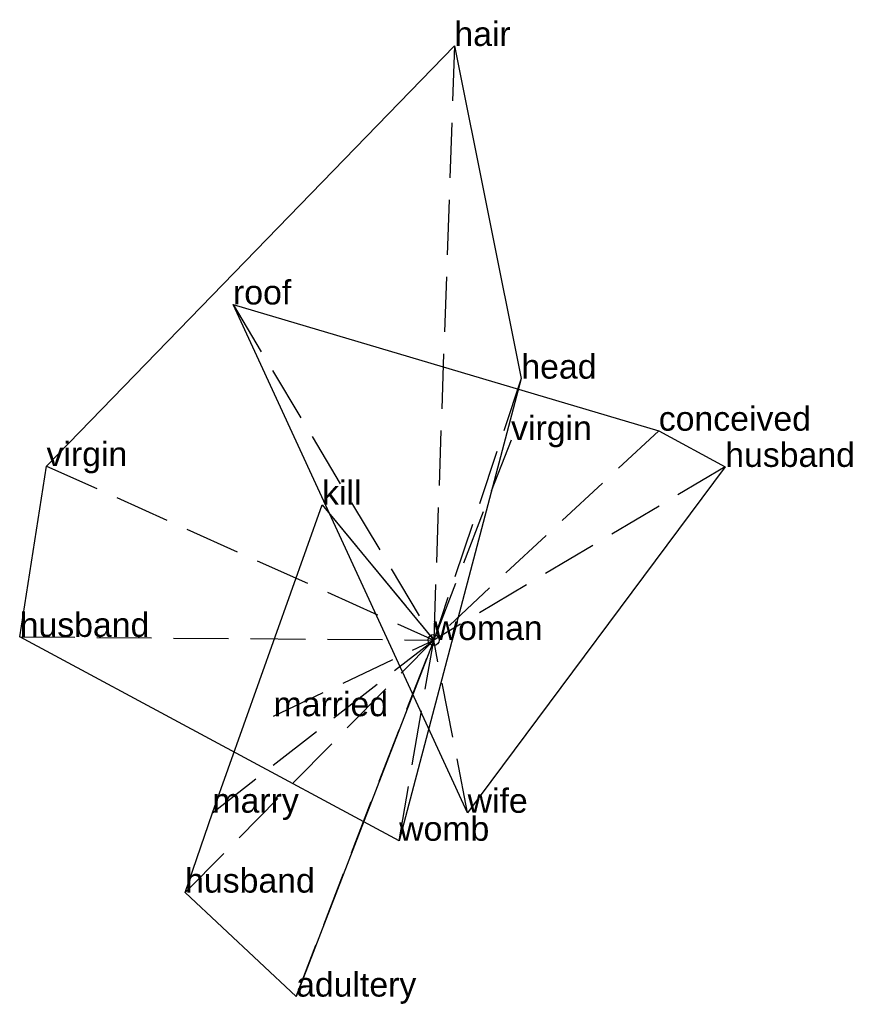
# Model space of a CAD drawing. Extents: x -1.88 to 1.93, y -1.66 to 2.82.
import ezdxf

# ---------------------------------------------------------------- set-up
doc = ezdxf.new("R2010")
doc.units = 0
doc.linetypes.add('DASHED2', pattern=[0.3, 0.25, -0.05])
for name, color, linetype in [('TEXT_nt', 1, 'CONTINUOUS'), ('TEXT_ot', 1, 'CONTINUOUS'), ('TEXT_q', 1, 'CONTINUOUS')]:
    doc.layers.add(name, color=color, linetype=linetype)
doc.styles.get("Standard").update_dxf_attribs({"font": 'arial.ttf'})

# ---------------------------------------------------------------- blocks, each defined once
blk = doc.blocks.new('ot-woman')
at = {"layer": 'LINES_ot', "linetype": 'DASHED2'}
for p in [(-0.9124, 1.5255), (1.0233, 0.9516), (0.3519, 0.9091), (1.3254, 0.7871), (0, 0), (0.1543, -0.7856)]:
    blk.add_line(p, (0, 0), dxfattribs=at)
at = {"layer": 'ORIGIN_ot'}
blk.add_circle((0, 0), 0.025, dxfattribs=at)
at = {"layer": 'TEXT_ot'}
for s, p in [('roof', (-0.9124, 1.5255)), ('conceived', (1.0233, 0.9516)), ('virgin', (0.3519, 0.9091)), ('husband', (1.3254, 0.7871)), ('woman', (0, 0)), ('wife', (0.1543, -0.7856))]:
    blk.add_text(s, height=0.11, dxfattribs=at).set_placement(p)
blk = doc.blocks.new('nt-woman')
at = {"layer": 'LINES_nt', "linetype": 'DASHED2'}
for p in [(0.094, 2.7008), (0.3984, 1.1883), (-1.7602, 0.7907), (-1.8822, 0.0142), (-0.157, -0.9127), (0, 0)]:
    blk.add_line(p, (0, 0), dxfattribs=at)
at = {"layer": 'ORIGIN_nt'}
blk.add_circle((0, 0), 0.025, dxfattribs=at)
at = {"layer": 'TEXT_nt'}
for s, p in [('hair', (0.094, 2.7008)), ('head', (0.3984, 1.1883)), ('virgin', (-1.7602, 0.7907)), ('husband', (-1.8822, 0.0142)), ('woman', (0, 0)), ('womb', (-0.157, -0.9127))]:
    blk.add_text(s, height=0.11, dxfattribs=at).set_placement(p)
blk = doc.blocks.new('q-woman')
at = {"layer": 'LINES_q', "linetype": 'DASHED2'}
for p in [(-0.5076, 0.615), (-1.1301, -1.1484), (-1.0058, -0.7851), (-0.7281, -0.3465), (-0.6257, -1.6212), (0, 0)]:
    blk.add_line(p, (0, 0), dxfattribs=at)
at = {"layer": 'ORIGIN_q'}
blk.add_circle((0, 0), 0.025, dxfattribs=at)
at = {"layer": 'TEXT_q'}
for s, p in [('kill', (-0.5076, 0.615)), ('woman', (0, 0)), ('married', (-0.7281, -0.3465)), ('marry', (-1.0058, -0.7851)), ('husband', (-1.1301, -1.1484)), ('adultery', (-0.6257, -1.6212))]:
    blk.add_text(s, height=0.11, dxfattribs=at).set_placement(p)

msp = doc.modelspace()

# ---------------------------------------------------------------- linework, layer by layer
at = {"layer": 'OUTLINE_nt', "linetype": 'CONTINUOUS'}
msp.add_polyline3d([(-0.157, -0.9127, 0), (-1.8822, 0.0142, 0), (-1.7602, 0.7907, 0), (0.094, 2.7008, 0), (0.3984, 1.1883, 0), (-0.157, -0.9127, 0)], close=True, dxfattribs=at)
at = {"layer": 'OUTLINE_ot', "linetype": 'CONTINUOUS'}
msp.add_polyline3d([(0.1543, -0.7856, 0), (-0.9124, 1.5255, 0), (1.0233, 0.9516, 0), (1.3254, 0.7871, 0), (0.1543, -0.7856, 0)], close=True, dxfattribs=at)
at = {"layer": 'OUTLINE_q', "linetype": 'CONTINUOUS'}
msp.add_polyline3d([(-0.6257, -1.6212, 0), (-1.1301, -1.1484, 0), (-1.0058, -0.7851, 0), (-0.5076, 0.615, 0), (0, 0, 0), (-0.6257, -1.6212, 0)], close=True, dxfattribs=at)

# ---------------------------------------------------------------- block references
for name in ['nt-woman', 'ot-woman', 'q-woman']:
    msp.add_blockref(name, (0, 0))

doc.saveas('drawing.dxf')
